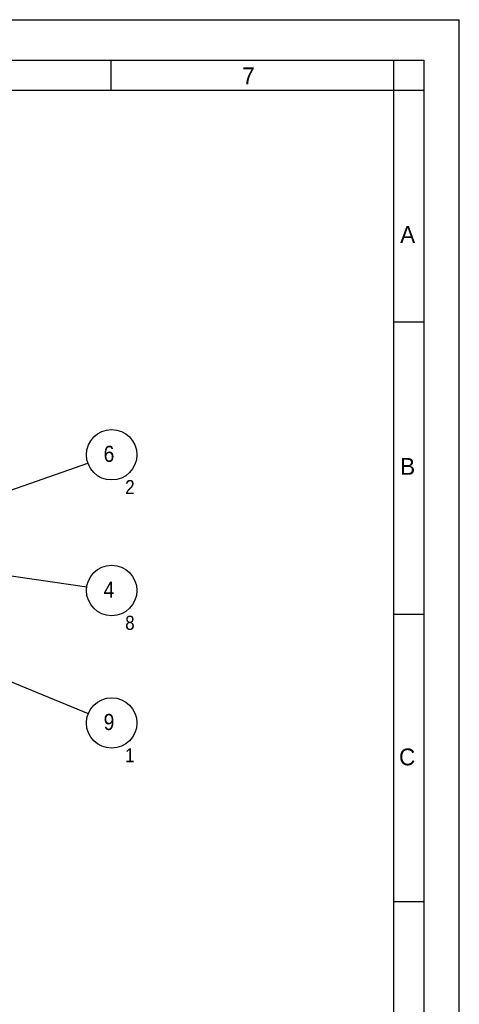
# Model space of a CAD drawing. Header units: millimetres. Extents: x 0 to 4620, y -1280 to 3267.
# Tile 103 of 103: x 3661 to 4620, y 1119 to 3267. Entities that reach past the tile are written whole.
import ezdxf

# ---------------------------------------------------------------- set-up
doc = ezdxf.new("R2010")
doc.units = ezdxf.units.MM
doc.header["$LTSCALE"] = 254.1
doc.layers.get('0').update_dxf_attribs({"linetype": 'CONTINUOUS'})
doc.styles.get("Standard").update_dxf_attribs({"font": 'txt', "width": 0.9})
doc.styles.add('TEXTSTYLE_2', font='txt')
doc.dimstyles.get("Standard").update_dxf_attribs({"dimtxt": 16.5, "dimasz": 27.5, "dimexe": 1.5, "dimexo": 1.5, "dimtad": 1, "dimzin": 0, "dimdsep": 46, "dimtxsty": 'Standard', "dimblk": '_FILLED', "dimblk1": '_FILLED', "dimblk2": '_FILLED', "dimcen": 0.09, "dimazin": 0, "dimtol": 1, "dimtp": 0.01, "dimtm": 0.01, "dimtfac": 1, "dimtofl": 0, "dimtmove": 0, "dimatfit": 3, "dimldrblk": '_FILLED', "dimfxl": 0, "dimtolj": 1, "dimtzin": 0, "dimarcsym": 0})

# ---------------------------------------------------------------- blocks, each defined once
blk = doc.blocks.new('_FILLED')
at = {"color": 0, "linetype": 'ByBlock'}
blk.add_solid([(0, 0), (-1, 0.2), (-1, -0.2)], dxfattribs=at)
blk = doc.blocks.new('BOM BALLOON 7_BL3', base_point=(3862.8, 2006))
at = {"color": 2, "linetype": 'Continuous'}
blk.add_circle((3861.7, 2021.5), 55, dxfattribs=at)
at = {"color": 2, "linetype": 'Continuous', "width": 0.9}
for s, height, p in [('4', 35.2, (3844.1, 2005.9)), ('8', 30.8, (3891.2, 1935.6))]:
    blk.add_text(s, height=height, dxfattribs=at).set_placement(p)
blk = doc.blocks.new('BOM BALLOON 9_BL5', base_point=(3862.8, 2302.1))
at = {"color": 2, "linetype": 'Continuous'}
blk.add_circle((3861.7, 2317.6), 55, dxfattribs=at)
at = {"color": 2, "linetype": 'Continuous', "width": 0.9}
for s, height, p in [('6', 35.2, (3844.1, 2302.1)), ('2', 30.8, (3891.2, 2231.7))]:
    blk.add_text(s, height=height, dxfattribs=at).set_placement(p)
blk = doc.blocks.new('BOM BALLOON 12_BL8', base_point=(3862.8, 1717.1))
at = {"color": 2, "linetype": 'Continuous'}
blk.add_circle((3861.7, 1732.5), 55, dxfattribs=at)
at = {"color": 2, "linetype": 'Continuous', "width": 0.9}
for s, height, p in [('9', 35.2, (3844.1, 1717)), ('1', 30.8, (3891.2, 1646.6))]:
    blk.add_text(s, height=height, dxfattribs=at).set_placement(p)

msp = doc.modelspace()

# ---------------------------------------------------------------- linework, layer by layer
at = {"color": 7, "linetype": 'Continuous'}
for p, q in [((0, 3267), (4620, 3267)), ((4620, 0), (4620, 3267)), ((66, 3179), (4543, 3179)), ((3861, 3113), (3861, 3179)), ((4477, 561), (4477, 3179)), ((4543, 3179), (4543, 66)), ((66, 3113), (4543, 3113)), ((4543, 2607), (4477, 2607)), ((4543, 1969), (4477, 1969)), ((4543, 1342), (4477, 1342))]:
    msp.add_line(p, q, dxfattribs=at)

# ---------------------------------------------------------------- block references
at = {"color": 2, "linetype": 'Continuous'}
for name, p in [('BOM BALLOON 9_BL5', (3862.8, 2302.1)), ('BOM BALLOON 7_BL3', (3862.8, 2006)), ('BOM BALLOON 12_BL8', (3862.8, 1717.1))]:
    msp.add_blockref(name, p, dxfattribs=at)

# ---------------------------------------------------------------- texts
at = {"color": 2, "linetype": 'Continuous', "char_height": 36.7, "width": 36.711, "attachment_point": 1, "line_spacing_factor": 0.9, "style": 'TEXTSTYLE_2'}
for s, insert in [('7', (4146.5, 3162.8)), ('A', (4491, 2816.6)), ('B', (4491, 2310.6)), ('C', (4488.5, 1676.7))]:
    msp.add_mtext(s, dxfattribs=dict(at, insert=insert))

# ---------------------------------------------------------------- leaders
at = {"color": 2, "linetype": 'Continuous'}
for points in [[(3413.1, 2160.9), (3809.8, 2299.5)], [(3561.9, 2065.4), (3807.3, 2029.5)], [(3241.3, 1985.8), (3810.8, 1753.3)]]:
    msp.add_leader(points, dimstyle='Standard', override={"dimtad": 0}, dxfattribs=at)

doc.saveas('drawing.dxf')
